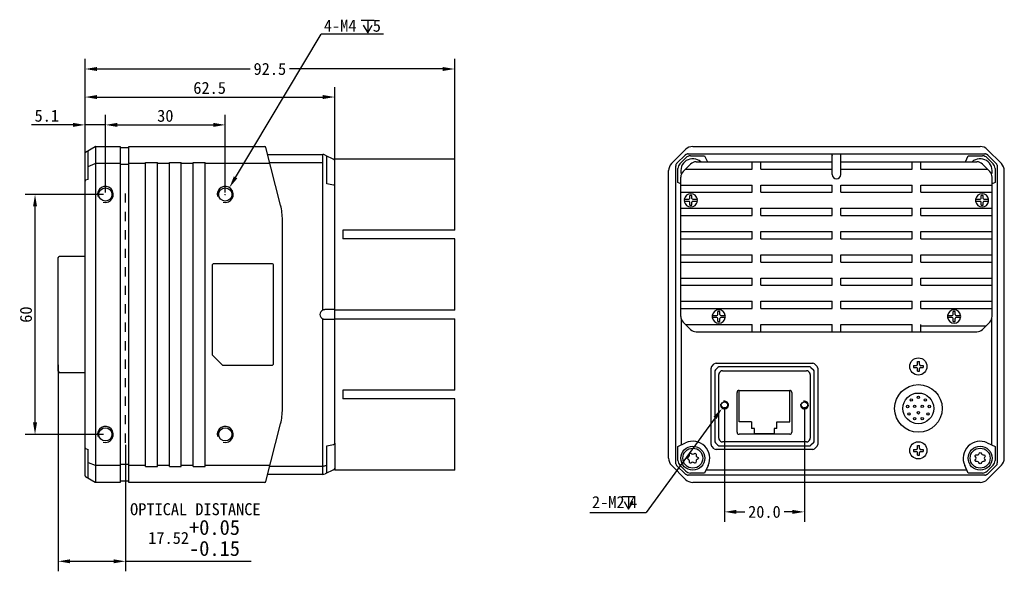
# Model space of a CAD drawing. Header units: millimetres. Extents: x 39 to 444, y 112 to 250.
# Tile 2 of 2: x 198 to 444, y 112 to 250. Entities that reach past the tile are written whole.
import ezdxf

# ---------------------------------------------------------------- set-up
doc = ezdxf.new("R2010")
doc.units = ezdxf.units.MM
doc.header["$LTSCALE"] = 23.1
doc.header["$PDMODE"] = 3
doc.header["$PDSIZE"] = 8
doc.linetypes.add('DASHED', pattern=[0.2, 0.1, -0.1])
doc.layers.get('0').update_dxf_attribs({"linetype": 'CONTINUOUS'})
doc.layers.get('Defpoints').update_dxf_attribs({"linetype": 'CONTINUOUS'})
for name, color, linetype in [('00_COMPONENTS', 7, 'CONTINUOUS'), ('09_ALL_ROUNDS', 7, 'CONTINUOUS'), ('51__DRAFT_DIMS', 7, 'CONTINUOUS')]:
    doc.layers.add(name, color=color, linetype=linetype)
doc.styles.get("Standard").update_dxf_attribs({"font": 'simfang.ttf'})
doc.dimstyles.new('DIMSTYLE_1', dxfattribs={"dimtxt": 3, "dimasz": 3, "dimexe": 2.5, "dimexo": 0.5, "dimgap": 0.75, "dimtad": 1, "dimdsep": 46, "dimtxsty": 'STANDARD', "dimblk": '_FILLED', "dimblk1": '_FILLED', "dimblk2": '_FILLED', "dimcen": 0.09, "dimclrt": 3, "dimazin": 2, "dimtp": 0.3, "dimtm": 0.3, "dimtfac": 1, "dimtofl": 0, "dimtmove": 0, "dimatfit": 3, "dimldrblk": '_FILLED', "dimfxl": 1, "dimtolj": 1, "dimarcsym": 0})
doc.dimstyles.new('DIMSTYLE_2', dxfattribs={"dimtxt": 3, "dimasz": 3, "dimexe": 2.5, "dimexo": 0.5, "dimtad": 1, "dimdsep": 46, "dimtxsty": 'STANDARD', "dimblk": '_FILLED', "dimblk1": '_FILLED', "dimblk2": '_FILLED', "dimcen": 0.09, "dimclrt": 3, "dimazin": 2, "dimtp": 0.1, "dimtm": 0.1, "dimtfac": 1, "dimtofl": 0, "dimtmove": 0, "dimatfit": 1, "dimldrblk": '_FILLED', "dimfxl": 1, "dimtolj": 1, "dimarcsym": 0})
doc.dimstyles.new('DIMSTYLE_3', dxfattribs={"dimtxt": 3, "dimasz": 3, "dimexe": 2.5, "dimexo": 0.5, "dimgap": 0.75, "dimtad": 1, "dimdsep": 46, "dimtxsty": 'STANDARD', "dimblk": '_FILLED', "dimblk1": '_FILLED', "dimblk2": '_FILLED', "dimcen": 0.09, "dimclrt": 3, "dimazin": 2, "dimtp": 0.1, "dimtm": 0.1, "dimtfac": 1, "dimtofl": 0, "dimtmove": 0, "dimatfit": 3, "dimldrblk": '_FILLED', "dimfxl": 1, "dimtolj": 1, "dimarcsym": 0})
doc.dimstyles.new('DIMSTYLE_4', dxfattribs={"dimtxt": 3, "dimasz": 3, "dimexe": 2.5, "dimexo": 0.5, "dimgap": 0.75, "dimtad": 1, "dimdsep": 46, "dimtxsty": 'STANDARD', "dimblk": '_FILLED', "dimblk1": '_FILLED', "dimblk2": '_FILLED', "dimcen": 0.09, "dimclrt": 3, "dimazin": 2, "dimtp": 0.2, "dimtm": 0.2, "dimtfac": 1, "dimtofl": 0, "dimtmove": 0, "dimatfit": 3, "dimldrblk": '_FILLED', "dimfxl": 1, "dimtolj": 1, "dimarcsym": 0})

# ---------------------------------------------------------------- blocks, each defined once
blk = doc.blocks.new('_FILLED')
at = {"color": 0, "linetype": 'ByBlock'}
blk.add_solid([(0, 0), (-1, 0.167), (-1, -0.167)], dxfattribs=at)
blk = doc.blocks.new('*D6')
at = {"layer": '51__DRAFT_DIMS', "color": 0, "lineweight": -2}
for p, q in [((213.97, 209.88), (213.97, 225.92)), ((219.07, 206.51), (219.07, 225.92)), ((210.97, 223.42), (200.59, 223.42)), ((222.07, 223.42), (225.07, 223.42))]:
    blk.add_line(p, q, dxfattribs=at)
at = {"layer": 'Defpoints', "color": 0}
for p in [(219.07, 223.42), (213.97, 209.38), (219.07, 206.01)]:
    blk.add_point(p, dxfattribs=at)
at = {"layer": '51__DRAFT_DIMS', "color": 0, "linetype": 'ByBlock', "lineweight": -2, "xscale": 3, "yscale": 3, "zscale": 3}
blk.add_blockref('_FILLED', (213.97, 223.42), dxfattribs=at)
at = {"layer": '51__DRAFT_DIMS', "color": 0, "linetype": 'ByBlock', "lineweight": -2, "xscale": 3, "yscale": 3, "zscale": 3, "rotation": 180}
blk.add_blockref('_FILLED', (219.07, 223.42), dxfattribs=at)
at = {"layer": '51__DRAFT_DIMS', "insert": (201.34, 227.22), "char_height": 3, "attachment_point": 1}
blk.add_mtext('\\A1;5.1', dxfattribs=at)
blk = doc.blocks.new('*D7')
at = {"layer": '51__DRAFT_DIMS', "color": 0, "lineweight": -2}
for p, q in [((213.97, 209.88), (213.97, 232.88)), ((276.47, 214.79), (276.47, 232.88)), ((216.97, 230.38), (273.47, 230.38))]:
    blk.add_line(p, q, dxfattribs=at)
at = {"layer": 'Defpoints', "color": 0}
for p in [(276.47, 230.38), (276.47, 214.29), (213.97, 209.38)]:
    blk.add_point(p, dxfattribs=at)
at = {"layer": '51__DRAFT_DIMS', "color": 0, "linetype": 'ByBlock', "lineweight": -2, "xscale": 3, "yscale": 3, "zscale": 3, "rotation": 180}
blk.add_blockref('_FILLED', (213.97, 230.38), dxfattribs=at)
at = {"layer": '51__DRAFT_DIMS', "color": 0, "linetype": 'ByBlock', "lineweight": -2, "xscale": 3, "yscale": 3, "zscale": 3}
blk.add_blockref('_FILLED', (276.47, 230.38), dxfattribs=at)
at = {"layer": '51__DRAFT_DIMS', "insert": (245.15, 234.18), "char_height": 3, "attachment_point": 2}
blk.add_mtext('\\A1;62.5', dxfattribs=at)
blk = doc.blocks.new('*D8')
at = {"layer": '51__DRAFT_DIMS', "color": 0, "lineweight": -2}
for p, q in [((219.07, 206.51), (219.07, 225.92)), ((249.07, 206.51), (249.07, 225.92)), ((222.07, 223.42), (246.07, 223.42))]:
    blk.add_line(p, q, dxfattribs=at)
at = {"layer": 'Defpoints', "color": 0}
for p in [(249.07, 223.42), (219.07, 206.01), (249.07, 206.01)]:
    blk.add_point(p, dxfattribs=at)
at = {"layer": '51__DRAFT_DIMS', "color": 0, "linetype": 'ByBlock', "lineweight": -2, "xscale": 3, "yscale": 3, "zscale": 3, "rotation": 180}
blk.add_blockref('_FILLED', (219.07, 223.42), dxfattribs=at)
at = {"layer": '51__DRAFT_DIMS', "color": 0, "linetype": 'ByBlock', "lineweight": -2, "xscale": 3, "yscale": 3, "zscale": 3}
blk.add_blockref('_FILLED', (249.07, 223.42), dxfattribs=at)
at = {"layer": '51__DRAFT_DIMS', "insert": (234.06, 227.2), "char_height": 3, "attachment_point": 2}
blk.add_mtext('\\A1;30', dxfattribs=at)
blk = doc.blocks.new('*D9')
at = {"layer": '51__DRAFT_DIMS', "color": 0, "lineweight": -2}
for p, q in [((218.57, 206.01), (198.96, 206.01)), ((201.46, 149.01), (201.46, 203.01)), ((218.57, 146.01), (198.96, 146.01))]:
    blk.add_line(p, q, dxfattribs=at)
at = {"layer": 'Defpoints', "color": 0}
for p in [(201.46, 206.01), (219.07, 206.01), (219.07, 146.01)]:
    blk.add_point(p, dxfattribs=at)
at = {"layer": '51__DRAFT_DIMS', "color": 0, "linetype": 'ByBlock', "lineweight": -2, "xscale": 3, "yscale": 3, "zscale": 3}
for p, rotation in [((201.46, 206.01), 90), ((201.46, 146.01), 270)]:
    blk.add_blockref('_FILLED', p, dxfattribs=dict(at, rotation=rotation))
at = {"layer": '51__DRAFT_DIMS', "insert": (197.68, 175.97), "char_height": 3, "attachment_point": 2, "rotation": 90}
blk.add_mtext('\\A1;60', dxfattribs=at)
blk = doc.blocks.new('*D12')
at = {"color": 0, "lineweight": -2}
for p, q in [((213.97, 218.4), (213.97, 239.9)), ((306.47, 203.57), (306.47, 239.9)), ((216.97, 237.4), (255.31, 237.4)), ((303.47, 237.4), (265.12, 237.4))]:
    blk.add_line(p, q, dxfattribs=at)
at = {"layer": 'Defpoints', "color": 0}
for p in [(306.47, 237.4), (213.97, 217.9), (306.47, 203.07)]:
    blk.add_point(p, dxfattribs=at)
at = {"color": 0, "linetype": 'ByBlock', "lineweight": -2, "xscale": 3, "yscale": 3, "zscale": 3, "rotation": 180}
blk.add_blockref('_FILLED', (213.97, 237.4), dxfattribs=at)
at = {"color": 0, "linetype": 'ByBlock', "lineweight": -2, "xscale": 3, "yscale": 3, "zscale": 3}
blk.add_blockref('_FILLED', (306.47, 237.4), dxfattribs=at)
at = {"insert": (260.22, 237.4), "char_height": 3, "attachment_point": 5}
blk.add_mtext('\\A1;92.5', dxfattribs=at)
blk = doc.blocks.new('*D27')
at = {"layer": '51__DRAFT_DIMS', "color": 0, "lineweight": -2}
for p in [(251.64, 210.29), (288.66, 246.07)]:
    blk.add_line(p, (273.1, 246.07), dxfattribs=at)
at = {"layer": '51__DRAFT_DIMS', "color": 0}
for p, q in [((248.98, 206.01), (249.16, 206.01)), ((249.07, 205.92), (249.07, 206.1))]:
    blk.add_line(p, q, dxfattribs=at)
at = {"layer": 'Defpoints', "color": 0}
for p in [(250.1, 207.72), (248.04, 204.29)]:
    blk.add_point(p, dxfattribs=at)
at = {"layer": '51__DRAFT_DIMS', "color": 0, "linetype": 'ByBlock', "lineweight": -2, "xscale": 3, "yscale": 3, "zscale": 3, "rotation": 239.0357128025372}
blk.add_blockref('_FILLED', (250.1, 207.72), dxfattribs=at)
at = {"layer": '51__DRAFT_DIMS', "insert": (273.73, 249.72), "char_height": 3, "attachment_point": 1}
blk.add_mtext('\\A1;4-M{\\A1;4  \\fFangSong|b0|i0|c134|p0;5}', dxfattribs=at)
blk = doc.blocks.new('*D40')
at = {"color": 0, "lineweight": -2}
for p, q in [((373.97, 152.85), (373.97, 124.13)), ((393.97, 152.85), (393.97, 124.13))]:
    blk.add_line(p, q, dxfattribs=at)
at = {"color": 8, "lineweight": -2}
for p, q in [((376.97, 126.63), (379.06, 126.63)), ((390.97, 126.63), (388.89, 126.63))]:
    blk.add_line(p, q, dxfattribs=at)
at = {"layer": 'Defpoints', "color": 0}
for p in [(373.97, 153.35), (393.97, 153.35), (393.97, 126.63)]:
    blk.add_point(p, dxfattribs=at)
at = {"color": 8, "linetype": 'ByBlock', "lineweight": -2, "xscale": 3, "yscale": 3, "zscale": 3, "rotation": 180}
blk.add_blockref('_FILLED', (373.97, 126.63), dxfattribs=at)
at = {"color": 8, "linetype": 'ByBlock', "lineweight": -2, "xscale": 3, "yscale": 3, "zscale": 3}
blk.add_blockref('_FILLED', (393.97, 126.63), dxfattribs=at)
at = {"insert": (383.97, 126.63), "char_height": 3, "attachment_point": 5}
blk.add_mtext('\\A1;20.0', dxfattribs=at)

msp = doc.modelspace()

# ---------------------------------------------------------------- linework, layer by layer
at = {"color": 8}
for p, q in [((219.068, 223.415), (213.968, 223.415)), ((207.234, 163.409), (207.234, 111.768)), ((371.617, 150.119), (354.397, 126.51)), ((224.108, 143.428), (224.108, 111.768)), ((340.298, 126.51), (354.397, 126.51)), ((210.234, 114.268), (221.108, 114.268)), ((224.108, 114.268), (255.55, 114.268))]:
    msp.add_line(p, q, dxfattribs=at)
at = {"layer": '00_COMPONENTS', "lineweight": 30}
for p, q in [((214.068, 216.563), (216.521, 217.979)), ((214.768, 209.749), (214.768, 216.967)), ((216.621, 218.006), (216.621, 134.006)), ((216.621, 218.006), (222.768, 218.006)), ((222.768, 218.006), (222.768, 134.006)), ((224.968, 217.706), (222.768, 217.706)), ((224.968, 134.006), (224.968, 218.006)), ((224.968, 218.006), (258.935, 218.006)), ((262.904, 203.327), (259.225, 217.78)), ((213.968, 135.623), (213.968, 216.39)), ((259.677, 216.006), (273.48, 216.006)), ((273.48, 177.102), (273.48, 216.006)), ((274.029, 215.884), (276.179, 214.882)), ((274.468, 208.698), (274.468, 215.68)), ((276.568, 214.945), (276.468, 214.845)), ((276.468, 143.813), (276.468, 214.845)), ((276.568, 214.945), (306.468, 214.945)), ((306.468, 197.126), (306.468, 214.945)), ((214.768, 213.004), (216.521, 213.719)), ((222.768, 213.738), (216.621, 213.738)), ((224.968, 213.526), (222.768, 213.526)), ((229.068, 213.738), (224.968, 213.738)), ((229.068, 138.006), (229.068, 214.006)), ((229.068, 214.006), (232.068, 214.006)), ((232.068, 138.006), (232.068, 214.006)), ((235.068, 213.738), (232.068, 213.738)), ((235.068, 138.006), (235.068, 214.006)), ((235.068, 214.006), (238.068, 214.006)), ((238.068, 138.006), (238.068, 214.006)), ((241.068, 213.738), (238.068, 213.738)), ((241.068, 138.006), (241.068, 214.006)), ((241.068, 214.006), (244.068, 214.006)), ((244.068, 138.006), (244.068, 214.006)), ((260.254, 213.738), (244.068, 213.738)), ((273.48, 213.942), (260.202, 213.942)), ((214.768, 209.749), (214.116, 209.573)), ((214.116, 209.573), (214.116, 209.573)), ((276.179, 208.326), (274.468, 208.698)), ((263.368, 152.385), (263.368, 199.627)), ((306.468, 197.126), (278.468, 197.126)), ((278.468, 197.126), (278.468, 194.926)), ((306.468, 194.926), (278.468, 194.926)), ((306.468, 177.106), (306.468, 194.926)), ((207.234, 190.206), (207.534, 190.506)), ((207.234, 161.806), (207.234, 190.206)), ((213.968, 190.506), (207.534, 190.506)), ((276.468, 177.206), (274.029, 177.206)), ((306.468, 177.106), (276.468, 177.106)), ((363.123, 175.018), (363.123, 143.381)), ((440.874, 143.381), (440.874, 175.018)), ((273.48, 136.006), (273.48, 174.91)), ((274.008, 174.806), (276.468, 174.806)), ((276.468, 174.906), (306.468, 174.906)), ((306.468, 157.086), (306.468, 174.906)), ((207.234, 161.806), (207.534, 161.506)), ((207.534, 161.506), (213.968, 161.506)), ((306.468, 157.086), (278.468, 157.086)), ((278.468, 157.086), (278.468, 154.886)), ((306.468, 154.886), (278.468, 154.886)), ((306.468, 137.067), (306.468, 154.886)), ((259.225, 134.232), (262.904, 148.685)), ((274.468, 143.128), (276.137, 143.491)), ((274.468, 136.333), (274.468, 143.128)), ((276.468, 143.812), (276.468, 137.167)), ((214.116, 142.439), (214.768, 142.263)), ((214.116, 142.439), (214.116, 142.439)), ((214.768, 135.045), (214.768, 142.263)), ((214.768, 139.009), (216.521, 138.293)), ((216.621, 138.274), (222.768, 138.274)), ((224.968, 138.486), (222.768, 138.486)), ((224.968, 138.274), (229.068, 138.274)), ((229.068, 138.006), (232.068, 138.006)), ((232.068, 138.274), (235.068, 138.274)), ((235.068, 138.006), (238.068, 138.006)), ((238.068, 138.274), (241.068, 138.274)), ((241.068, 138.006), (244.068, 138.006)), ((244.068, 138.274), (260.254, 138.274)), ((260.202, 138.07), (273.48, 138.07)), ((274.468, 138.301), (274.029, 138.156)), ((273.48, 136.006), (259.677, 136.006)), ((276.179, 137.131), (274.029, 136.128)), ((276.568, 137.067), (276.468, 137.167)), ((306.468, 137.067), (276.568, 137.067)), ((369.374, 137.131), (434.624, 137.131)), ((214.068, 135.45), (216.521, 134.033)), ((222.768, 134.006), (216.621, 134.006)), ((224.968, 134.306), (222.768, 134.306)), ((258.935, 134.006), (224.968, 134.006))]:
    msp.add_line(p, q, dxfattribs=at)
at = {"layer": '00_COMPONENTS', "color": 7, "lineweight": 30}
for p, q in [((360.731, 213.738), (364.267, 217.274)), ((366.034, 218.006), (437.963, 218.006)), ((439.731, 217.274), (443.267, 213.738)), ((362.096, 213.856), (364.125, 215.884)), ((364.294, 215.19), (362.815, 213.711)), ((364.903, 216.206), (439.095, 216.206)), ((365.477, 215.68), (369.002, 215.68)), ((369.002, 215.68), (369.703, 214.176)), ((400.899, 211.006), (400.899, 216.206)), ((403.099, 211.006), (403.099, 216.206)), ((434.295, 214.176), (434.996, 215.68)), ((434.996, 215.68), (438.52, 215.68)), ((441.182, 213.711), (439.704, 215.19)), ((439.873, 215.884), (441.901, 213.856)), ((359.999, 140.042), (359.999, 211.971)), ((361.774, 138.935), (361.774, 213.078)), ((362.325, 209.003), (362.325, 212.528)), ((363.645, 211.762), (365.474, 213.59)), ((364.248, 212.365), (380.879, 212.365)), ((366.888, 214.176), (400.899, 214.176)), ((380.879, 212.365), (380.879, 214.176)), ((383.079, 212.365), (383.079, 214.176)), ((383.079, 212.365), (400.899, 212.365)), ((403.099, 214.176), (437.11, 214.176)), ((403.099, 212.365), (420.918, 212.365)), ((420.918, 212.365), (420.918, 214.176)), ((423.118, 212.365), (423.118, 214.176)), ((423.118, 212.365), (439.749, 212.365)), ((440.352, 211.762), (438.524, 213.59)), ((441.672, 212.528), (441.672, 209.003)), ((442.223, 213.078), (442.223, 138.935)), ((443.999, 140.042), (443.999, 211.971)), ((363.059, 175.516), (363.059, 210.348)), ((440.938, 175.516), (440.938, 210.348)), ((363.059, 208.661), (362.325, 209.003)), ((363.059, 208.365), (380.879, 208.365)), ((380.879, 206.554), (380.879, 208.365)), ((383.079, 206.554), (383.079, 208.365)), ((383.079, 208.365), (400.899, 208.365)), ((400.899, 206.554), (400.899, 208.365)), ((403.099, 208.365), (420.918, 208.365)), ((403.099, 206.554), (403.099, 208.365)), ((420.918, 206.554), (420.918, 208.365)), ((423.118, 208.365), (440.938, 208.365)), ((423.118, 206.554), (423.118, 208.365)), ((441.672, 209.003), (440.938, 208.661)), ((363.059, 206.554), (380.879, 206.554)), ((363.939, 204.824), (365.089, 204.824)), ((365.289, 205.024), (365.289, 205.783)), ((365.829, 205.024), (365.829, 205.783)), ((366.029, 204.824), (367.18, 204.824)), ((383.079, 206.554), (400.899, 206.554)), ((403.099, 206.554), (420.918, 206.554)), ((423.118, 206.554), (440.938, 206.554)), ((436.818, 204.824), (437.968, 204.824)), ((438.168, 205.024), (438.168, 205.783)), ((438.708, 205.024), (438.708, 205.783)), ((438.908, 204.824), (440.059, 204.824)), ((363.059, 202.554), (380.879, 202.554)), ((365.089, 204.284), (363.939, 204.284)), ((365.289, 203.325), (365.289, 204.084)), ((365.829, 203.325), (365.829, 204.084)), ((367.18, 204.284), (366.029, 204.284)), ((380.879, 200.743), (380.879, 202.554)), ((383.079, 200.743), (383.079, 202.554)), ((383.079, 202.554), (400.899, 202.554)), ((400.899, 200.743), (400.899, 202.554)), ((403.099, 202.554), (420.918, 202.554)), ((403.099, 200.743), (403.099, 202.554)), ((420.918, 200.743), (420.918, 202.554)), ((423.118, 202.554), (440.938, 202.554)), ((423.118, 200.743), (423.118, 202.554)), ((437.968, 204.284), (436.818, 204.284)), ((438.168, 203.325), (438.168, 204.084)), ((438.708, 203.325), (438.708, 204.084)), ((440.059, 204.284), (438.908, 204.284)), ((363.059, 200.743), (380.879, 200.743)), ((383.079, 200.743), (400.899, 200.743)), ((403.099, 200.743), (420.918, 200.743)), ((423.118, 200.743), (440.938, 200.743)), ((363.059, 196.743), (380.879, 196.743)), ((363.059, 194.932), (380.879, 194.932)), ((380.879, 194.932), (380.879, 196.743)), ((383.079, 194.932), (383.079, 196.743)), ((383.079, 196.743), (400.899, 196.743)), ((383.079, 194.932), (400.899, 194.932)), ((400.899, 194.932), (400.899, 196.743)), ((403.099, 196.743), (420.918, 196.743)), ((403.099, 194.932), (403.099, 196.743)), ((403.099, 194.932), (420.918, 194.932)), ((420.918, 194.932), (420.918, 196.743)), ((423.118, 196.743), (440.938, 196.743)), ((423.118, 194.932), (423.118, 196.743)), ((423.118, 194.932), (440.938, 194.932)), ((363.059, 190.932), (380.879, 190.932)), ((380.879, 189.121), (380.879, 190.932)), ((383.079, 189.121), (383.079, 190.932)), ((383.079, 190.932), (400.899, 190.932)), ((400.899, 189.121), (400.899, 190.932)), ((403.099, 189.121), (403.099, 190.932)), ((403.099, 190.932), (420.918, 190.932)), ((420.918, 189.121), (420.918, 190.932)), ((423.118, 190.932), (440.938, 190.932)), ((423.118, 189.121), (423.118, 190.932)), ((363.059, 189.121), (380.879, 189.121)), ((383.079, 189.121), (400.899, 189.121)), ((403.099, 189.121), (420.918, 189.121)), ((423.118, 189.121), (440.938, 189.121)), ((363.059, 185.121), (380.879, 185.121)), ((380.879, 183.309), (380.879, 185.121)), ((383.079, 183.309), (383.079, 185.121)), ((383.079, 185.121), (400.899, 185.121)), ((400.899, 183.309), (400.899, 185.121)), ((403.099, 183.309), (403.099, 185.121)), ((403.099, 185.121), (420.918, 185.121)), ((420.918, 183.309), (420.918, 185.121)), ((423.118, 185.121), (440.938, 185.121)), ((423.118, 183.309), (423.118, 185.121)), ((363.059, 183.309), (380.879, 183.309)), ((383.079, 183.309), (400.899, 183.309)), ((403.099, 183.309), (420.918, 183.309)), ((423.118, 183.309), (440.938, 183.309)), ((363.059, 179.309), (380.879, 179.309)), ((363.059, 177.498), (380.879, 177.498)), ((380.879, 177.498), (380.879, 179.309)), ((383.079, 177.498), (383.079, 179.309)), ((383.079, 179.309), (400.899, 179.309)), ((383.079, 177.498), (400.899, 177.498)), ((400.899, 177.498), (400.899, 179.309)), ((403.099, 177.498), (403.099, 179.309)), ((403.099, 179.309), (420.918, 179.309)), ((403.099, 177.498), (420.918, 177.498)), ((420.918, 177.498), (420.918, 179.309)), ((423.118, 179.309), (440.938, 179.309)), ((423.118, 177.498), (423.118, 179.309)), ((423.118, 177.498), (440.938, 177.498)), ((370.939, 175.768), (372.089, 175.768)), ((372.089, 175.228), (370.939, 175.228)), ((372.289, 175.968), (372.289, 176.727)), ((372.289, 174.27), (372.289, 175.028)), ((372.829, 175.968), (372.829, 176.727)), ((372.829, 174.27), (372.829, 175.028)), ((373.029, 175.768), (374.18, 175.768)), ((374.18, 175.228), (373.029, 175.228)), ((429.818, 175.768), (430.968, 175.768)), ((430.968, 175.228), (429.818, 175.228)), ((431.168, 175.968), (431.168, 176.727)), ((431.168, 174.27), (431.168, 175.028)), ((431.708, 175.968), (431.708, 176.727)), ((431.708, 174.27), (431.708, 175.028)), ((431.908, 175.768), (433.059, 175.768)), ((433.059, 175.228), (431.908, 175.228)), ((365.474, 172.273), (363.645, 174.101)), ((364.248, 173.498), (380.879, 173.498)), ((380.879, 171.687), (380.879, 173.498)), ((383.079, 171.687), (383.079, 173.498)), ((383.079, 173.498), (400.899, 173.498)), ((400.899, 171.687), (400.899, 173.498)), ((403.099, 171.687), (403.099, 173.498)), ((403.099, 173.498), (420.918, 173.498)), ((420.918, 171.687), (420.918, 173.498)), ((423.118, 171.687), (423.118, 173.498)), ((423.118, 173.132), (439.383, 173.132)), ((438.524, 172.273), (440.352, 174.101)), ((366.888, 171.687), (437.11, 171.687)), ((370.819, 163.017), (371.438, 163.636)), ((371.719, 162.117), (372.338, 162.736)), ((371.898, 163.826), (396.06, 163.826)), ((395.16, 162.926), (372.798, 162.926)), ((395.619, 162.736), (396.238, 162.117)), ((396.519, 163.636), (397.138, 163.017)), ((421.3, 163.261), (421.298, 162.761)), ((421.298, 162.761), (421.948, 162.758)), ((421.3, 163.261), (421.95, 163.258)), ((422.251, 163.557), (422.253, 164.207)), ((422.253, 164.207), (422.753, 164.205)), ((422.751, 163.555), (422.753, 164.205)), ((423.048, 162.754), (423.698, 162.751)), ((423.05, 163.254), (423.7, 163.251)), ((423.7, 163.251), (423.698, 162.751)), ((370.629, 143.495), (370.629, 162.557)), ((371.529, 161.657), (371.529, 144.395)), ((372.529, 145.045), (372.529, 161.007)), ((372.988, 161.736), (372.719, 161.467)), ((373.448, 161.926), (394.51, 161.926)), ((395.238, 161.467), (394.969, 161.736)), ((395.429, 161.007), (395.429, 145.045)), ((396.429, 144.395), (396.429, 161.657)), ((397.329, 162.557), (397.329, 143.495)), ((422.244, 161.807), (422.247, 162.457)), ((422.244, 161.807), (422.744, 161.805)), ((422.744, 161.805), (422.747, 162.455)), ((377.129, 146.527), (377.129, 156.526)), ((377.632, 149.161), (377.629, 157.026)), ((377.629, 157.026), (390.329, 157.026)), ((390.325, 149.161), (390.329, 157.026)), ((390.829, 156.526), (390.829, 146.527)), ((380.769, 149.161), (377.632, 149.161)), ((380.769, 149.161), (380.769, 147.471)), ((387.069, 147.471), (387.069, 149.161)), ((387.069, 149.161), (390.325, 149.161)), ((390.329, 146.027), (377.629, 146.027)), ((381.459, 147.471), (380.769, 147.471)), ((381.459, 146.152), (381.459, 147.471)), ((386.379, 146.152), (381.459, 146.152)), ((386.379, 147.471), (386.379, 146.152)), ((387.069, 147.471), (386.379, 147.471)), ((362.325, 143.009), (364.253, 143.908)), ((362.325, 139.485), (362.325, 143.009)), ((371.438, 142.417), (370.819, 143.036)), ((372.338, 143.317), (371.719, 143.936)), ((372.719, 144.586), (372.988, 144.317)), ((372.798, 143.126), (395.16, 143.126)), ((394.51, 144.126), (373.448, 144.126)), ((394.969, 144.317), (395.238, 144.586)), ((396.238, 143.936), (395.619, 143.317)), ((397.138, 143.036), (396.519, 142.417)), ((422.251, 142.557), (422.253, 143.207)), ((422.253, 143.207), (422.753, 143.205)), ((422.751, 142.555), (422.753, 143.205)), ((439.745, 143.908), (441.672, 143.009)), ((441.672, 143.009), (441.672, 139.485)), ((396.06, 142.226), (371.898, 142.226)), ((421.3, 142.261), (421.298, 141.761)), ((421.298, 141.761), (421.948, 141.758)), ((421.3, 142.261), (421.95, 142.258)), ((422.244, 140.807), (422.247, 141.457)), ((422.244, 140.807), (422.744, 140.805)), ((422.744, 140.805), (422.747, 141.455)), ((423.048, 141.754), (423.698, 141.751)), ((423.05, 142.254), (423.7, 142.251)), ((423.7, 142.251), (423.698, 141.751)), ((364.267, 134.738), (360.731, 138.274)), ((364.125, 136.128), (362.096, 138.157)), ((362.815, 138.301), (364.294, 136.823)), ((369.901, 138.26), (369.002, 136.333)), ((434.996, 136.333), (434.097, 138.26)), ((439.704, 136.823), (441.182, 138.301)), ((443.267, 138.274), (439.731, 134.738)), ((441.901, 138.157), (439.873, 136.128)), ((439.095, 135.806), (364.903, 135.806)), ((369.002, 136.333), (365.477, 136.333)), ((438.52, 136.333), (434.996, 136.333)), ((437.963, 134.006), (366.034, 134.006))]:
    msp.add_line(p, q, dxfattribs=at)
at = {"layer": '00_COMPONENTS', "linetype": 'DASHED', "lineweight": 30}
msp.add_line((224.108, 143.928), (224.108, 206.365), dxfattribs=at)
at = {"layer": '00_COMPONENTS', "lineweight": 30}
for points in [[(276.137, 143.491), (276.193, 143.506), (276.246, 143.525), (276.295, 143.549)], [(276.295, 143.549), (276.34, 143.577), (276.38, 143.611), (276.413, 143.65), (276.439, 143.693), (276.457, 143.74)], [(276.457, 143.74), (276.466, 143.787), (276.468, 143.812)]]:
    msp.add_lwpolyline(points, dxfattribs=at)
for centre in [(219.068, 206.006), (249.068, 206.006), (219.068, 146.006), (249.068, 146.006)]:
    msp.add_circle(centre, 1.65, dxfattribs=at)
at = {"layer": '00_COMPONENTS', "color": 7, "lineweight": 30}
for centre, radius in [((422.499, 163.006), 2.15), ((422.499, 152.506), 5.95), ((422.499, 152.506), 3.85), ((422.499, 155.256), 0.3), ((373.974, 153.351), 0.8), ((393.974, 153.351), 0.8), ((419.789, 152.986), 0.3), ((420.729, 154.616), 0.3), ((421.549, 153.056), 0.3), ((423.449, 153.056), 0.3), ((424.269, 154.616), 0.3), ((425.209, 152.986), 0.3), ((420.119, 151.126), 0.3), ((422.499, 151.406), 0.3), ((424.879, 151.126), 0.3), ((421.549, 149.926), 0.3), ((423.449, 149.926), 0.3), ((366.049, 140.056), 3), ((422.499, 142.006), 2.15), ((437.949, 140.056), 3), ((366.049, 140.056), 2.5), ((437.949, 140.056), 2.5)]:
    msp.add_circle(centre, radius, dxfattribs=at)
at = {"layer": '00_COMPONENTS', "lineweight": 30}
for centre, radius, start, end in [((216.621, 217.806), 0.2, 90, 120), ((258.935, 217.706), 0.3, 14.2811, 90), ((214.168, 216.39), 0.2, 120, 180), ((273.48, 214.706), 1.3, 65, 90), ((275.968, 214.429), 0.5, 0, 65), ((214.168, 209.38), 0.2, 105.09378, 180), ((248.368, 199.627), 15, 0, 14.2811), ((273.968, 176.006), 1.2, 114.00622, 245.99378), ((273.997, 175.842), 1.362, 102.02324, 112.3479), ((274.022, 175.721), 1.486, 99.68933, 101.98552), ((274.042, 175.614), 1.595, 95.22349, 99.73205), ((273.995, 176.163), 1.355, 247.65865, 250.26031), ((274.006, 176.194), 1.388, 250.25916, 257.81261), ((274.004, 176.187), 1.38, 257.81644, 260.32368), ((274.01, 176.228), 1.422, 260.37832, 268.23751), ((274.009, 176.205), 1.399, 268.23733, 269.01454), ((274.008, 176.177), 1.371, 269.01346, 269.99793), ((248.368, 152.385), 15, 345.7189, 0), ((214.168, 142.632), 0.2, 180, 254.90622), ((214.168, 135.623), 0.2, 180, 240), ((273.48, 137.306), 1.3, 270, 295), ((275.968, 137.584), 0.5, 295, 0), ((216.621, 134.206), 0.2, 240, 270), ((258.935, 134.306), 0.3, 270, 345.7189)]:
    msp.add_arc(centre, radius, start, end, dxfattribs=at)
at = {"layer": '00_COMPONENTS', "color": 7, "lineweight": 30}
for centre, radius, start, end in [((366.034, 215.506), 2.5, 90, 135), ((437.963, 215.506), 2.5, 44.99971, 90), ((366.049, 211.956), 3, 47.78411, 197.47459), ((364.929, 215.08), 1.138, 133.86657, 135.0012), ((365.477, 214.006), 1.674, 90, 135), ((364.901, 215.107), 1.099, 89.94481, 99.79355), ((401.13, 215.802), 0.232, 177.76874, 180.02412), ((437.949, 211.956), 3, 342.52541, 132.21589), ((438.52, 214.006), 1.674, 45, 90), ((439.095, 215.096), 1.111, 84.94985, 90.00758), ((439.097, 215.116), 1.09, 79.86153, 84.9456), ((439.056, 215.067), 1.155, 44.99814, 46.08716), ((362.499, 211.971), 2.5, 135, 180), ((362.892, 213.078), 1.118, 175.05177, 180.01799), ((362.849, 213.082), 1.075, 164.82318, 175.04036), ((363.999, 212.528), 1.674, 135, 180), ((366.888, 212.176), 2, 90, 135), ((437.11, 212.176), 2, 45, 90), ((439.999, 212.528), 1.674, 0, 45), ((441.094, 213.066), 1.132, 14.753, 29.5999), ((441.499, 211.971), 2.5, 0, 45.0005), ((365.059, 210.348), 2, 135, 180), ((401.999, 211.006), 1.1, 180, 0), ((438.938, 210.348), 2, 0, 45), ((365.559, 204.554), 1.643, 170.54044, 189.45956), ((365.559, 204.554), 1.65, 9.44131, 170.55869), ((365.089, 205.024), 0.2, 270, 0), ((365.559, 201.981), 3.811, 85.93725, 94.06275), ((366.029, 205.024), 0.2, 180, 270), ((365.559, 204.554), 1.643, 350.54044, 9.45956), ((438.438, 204.554), 1.643, 170.54044, 189.45956), ((438.438, 204.554), 1.65, 9.44131, 170.55869), ((437.968, 205.024), 0.2, 270, 0), ((438.438, 201.981), 3.811, 85.93725, 94.06275), ((438.908, 205.024), 0.2, 180, 270), ((438.438, 204.554), 1.643, 350.54044, 9.45956), ((365.559, 204.554), 1.65, 189.44132, 350.55869), ((365.089, 204.084), 0.2, 0, 90), ((365.559, 207.127), 3.811, 265.93725, 274.06275), ((366.029, 204.084), 0.2, 90, 180), ((438.438, 204.554), 1.65, 189.44131, 350.55869), ((437.968, 204.084), 0.2, 0, 90), ((438.438, 207.127), 3.811, 265.93725, 274.06275), ((438.908, 204.084), 0.2, 90, 180), ((365.059, 175.516), 2, 180, 225), ((372.559, 175.498), 1.643, 170.54044, 189.45956), ((372.559, 175.498), 1.65, 9.44131, 170.55869), ((372.559, 175.498), 1.65, 189.44131, 350.55869), ((372.089, 175.968), 0.2, 270, 0), ((372.089, 175.028), 0.2, 0, 90), ((372.559, 172.926), 3.811, 85.93725, 94.06275), ((373.029, 175.968), 0.2, 180, 270), ((373.029, 175.028), 0.2, 90, 180), ((372.559, 175.498), 1.643, 350.54044, 9.45956), ((431.438, 175.498), 1.643, 170.54044, 189.45956), ((431.438, 175.498), 1.65, 9.44131, 170.55869), ((431.438, 175.498), 1.65, 189.44132, 350.55869), ((430.968, 175.968), 0.2, 270, 0), ((430.968, 175.028), 0.2, 0, 90), ((431.438, 172.926), 3.811, 85.93725, 94.06275), ((431.908, 175.968), 0.2, 180, 270), ((431.908, 175.028), 0.2, 90, 180), ((431.438, 175.498), 1.643, 350.54044, 9.45956), ((438.938, 175.516), 2, 315, 0), ((372.559, 178.071), 3.811, 265.93725, 274.06275), ((431.438, 178.071), 3.811, 265.93725, 274.06275), ((366.888, 173.687), 2, 225, 270), ((437.11, 173.687), 2, 270, 315), ((371.279, 162.557), 0.65, 135, 180), ((371.898, 163.176), 0.65, 90, 135), ((372.798, 162.276), 0.65, 90, 135), ((395.16, 162.276), 0.65, 45, 90), ((396.06, 163.176), 0.65, 45, 90), ((396.679, 162.557), 0.65, 0, 45), ((421.947, 162.458), 0.3, 359.77478, 89.77478), ((421.951, 163.558), 0.3, 269.77478, 359.77478), ((423.047, 162.454), 0.3, 89.77478, 179.77478), ((423.051, 163.554), 0.3, 179.77478, 269.77478), ((372.179, 161.657), 0.65, 135, 180), ((373.179, 161.007), 0.65, 135, 180), ((373.448, 161.276), 0.65, 90, 135), ((394.51, 161.276), 0.65, 45, 90), ((394.779, 161.007), 0.65, 0, 45), ((395.779, 161.657), 0.65, 0, 45), ((377.629, 156.526), 0.5, 90, 180), ((390.329, 156.526), 0.5, 0, 90), ((377.629, 146.527), 0.5, 180, 270), ((390.329, 146.527), 0.5, 270, 0), ((366.049, 140.056), 4.25, 335, 115), ((371.279, 143.495), 0.65, 180, 225), ((372.179, 144.395), 0.65, 180, 225), ((372.798, 143.776), 0.65, 225, 270), ((373.179, 145.045), 0.65, 180, 225), ((373.448, 144.776), 0.65, 225, 270), ((394.51, 144.776), 0.65, 270, 315), ((395.16, 143.776), 0.65, 270, 315), ((394.779, 145.045), 0.65, 315, 0), ((395.779, 144.395), 0.65, 315, 0), ((396.679, 143.495), 0.65, 315, 0), ((437.949, 140.056), 4.25, 65, 205), ((364.766, 140.797), 0.462, 296.76577, 3.23423), ((366.049, 141.568), 0.488, 237.1925, 302.8075), ((367.238, 140.743), 0.372, 175.30431, 244.69569), ((371.898, 142.876), 0.65, 225, 270), ((396.06, 142.876), 0.65, 270, 315), ((421.947, 141.458), 0.3, 359.77478, 89.77478), ((421.951, 142.558), 0.3, 269.77478, 359.77478), ((423.047, 141.454), 0.3, 89.77478, 179.77478), ((423.051, 142.554), 0.3, 179.77478, 269.77478), ((437.262, 141.245), 0.372, 265.30431, 334.69569), ((438.689, 141.339), 0.462, 206.76577, 273.23423), ((362.499, 140.042), 2.5, 180, 225.0005), ((362.904, 138.947), 1.132, 194.753, 209.5999), ((363.999, 139.485), 1.674, 180, 225), ((364.739, 139.3), 0.488, 357.1925, 62.8075), ((366.049, 138.683), 0.372, 55.30431, 124.69569), ((367.332, 139.315), 0.462, 116.76577, 183.23423), ((436.437, 140.056), 0.488, 327.1925, 32.8075), ((437.208, 138.773), 0.462, 26.76577, 93.23423), ((438.705, 138.747), 0.488, 87.1925, 152.8075), ((439.322, 140.056), 0.372, 145.30431, 214.69569), ((439.999, 139.485), 1.674, 315, 0), ((441.148, 138.931), 1.075, 344.82318, 355.04036), ((441.106, 138.934), 1.118, 355.05177, 0.01799), ((441.499, 140.042), 2.5, 314.99963, 0), ((364.942, 136.945), 1.155, 224.99814, 226.08716), ((365.477, 138.006), 1.674, 225, 270), ((364.901, 136.896), 1.09, 259.86153, 264.9456), ((364.902, 136.917), 1.111, 264.94985, 270.00758), ((438.52, 138.006), 1.674, 270, 315), ((439.096, 136.905), 1.099, 269.94481, 279.79355), ((439.068, 136.933), 1.138, 313.86657, 315.0012), ((366.034, 136.506), 2.5, 225, 270), ((437.963, 136.506), 2.5, 270, 315)]:
    msp.add_arc(centre, radius, start, end, dxfattribs=at)
at = {"layer": '00_COMPONENTS', "color": 8}
for centre, radius, start, end in [((219.068, 206.006), 2, 255, 195), ((249.068, 206.006), 2, 255, 195), ((373.974, 153.351), 1, 165, 105), ((393.974, 153.351), 1, 165, 105), ((219.068, 146.006), 2, 255, 195), ((249.068, 146.006), 2, 255, 195)]:
    msp.add_arc(centre, radius, start, end, dxfattribs=at)
at = {"layer": '00_COMPONENTS', "color": 7, "lineweight": 30}
for points, knots in [([(364.141, 215.9), (364.206, 215.962), (364.304, 216.036), (364.411, 216.09), (364.439, 216.103)], [0, 0, 0, 0, 0.7463801, 1, 1, 1, 1]), ([(364.439, 216.103), (364.461, 216.114), (364.55, 216.151), (364.644, 216.178), (364.715, 216.19)], [0, 0, 0, 0, 0.2534185, 1, 1, 1, 1]), ([(439.566, 216.1), (439.593, 216.087), (439.698, 216.032), (439.794, 215.96), (439.857, 215.899)], [0, 0, 0, 0, 0.2560632, 1, 1, 1, 1]), ([(361.812, 213.363), (361.831, 213.434), (361.866, 213.526), (361.913, 213.612), (361.925, 213.633)], [0, 0, 0, 0, 0.752104, 1, 1, 1, 1]), ([(361.925, 213.633), (361.937, 213.654), (361.986, 213.733), (362.047, 213.806), (362.096, 213.856)], [0, 0, 0, 0, 0.2538863, 1, 1, 1, 1]), ([(441.901, 213.856), (441.953, 213.804), (442.015, 213.729), (442.066, 213.646), (442.078, 213.625)], [0, 0, 0, 0, 0.7479508, 1, 1, 1, 1]), ([(442.188, 213.354), (442.194, 213.331), (442.215, 213.24), (442.223, 213.147), (442.223, 213.078)], [0, 0, 0, 0, 0.2537723, 1, 1, 1, 1]), ([(365.227, 140.823), (365.214, 141.065), (365.294, 141.36), (365.587, 141.285), (365.784, 141.158)], [0, 0, 0, 0, 0.5046054, 1, 1, 1, 1]), ([(366.313, 141.158), (366.511, 141.285), (366.814, 141.362), (366.889, 141.045), (366.867, 140.773)], [0, 0, 0, 0, 0.4792334, 1, 1, 1, 1]), ([(436.847, 140.32), (436.719, 140.518), (436.643, 140.821), (436.96, 140.897), (437.232, 140.874)], [0, 0, 0, 0, 0.4792334, 1, 1, 1, 1]), ([(437.599, 141.086), (437.715, 141.333), (437.941, 141.572), (438.167, 141.348), (438.277, 141.131)], [0, 0, 0, 0, 0.5161674, 1, 1, 1, 1]), ([(438.716, 140.878), (438.958, 140.891), (439.265, 140.808), (439.171, 140.492), (439.016, 140.268)], [0, 0, 0, 0, 0.4838326, 1, 1, 1, 1]), ([(361.809, 138.658), (361.803, 138.681), (361.783, 138.772), (361.774, 138.865), (361.774, 138.935)], [0, 0, 0, 0, 0.2537723, 1, 1, 1, 1]), ([(362.096, 138.157), (362.045, 138.208), (361.983, 138.284), (361.932, 138.366), (361.92, 138.388)], [0, 0, 0, 0, 0.7479508, 1, 1, 1, 1]), ([(364.962, 139.734), (364.753, 139.841), (364.542, 140.058), (364.757, 140.275), (364.974, 140.384)], [0, 0, 0, 0, 0.4953946, 1, 1, 1, 1]), ([(365.837, 138.989), (365.613, 138.834), (365.3, 138.741), (365.215, 139.042), (365.227, 139.276)], [0, 0, 0, 0, 0.5207666, 1, 1, 1, 1]), ([(366.87, 139.289), (366.884, 139.047), (366.8, 138.74), (366.485, 138.834), (366.261, 138.989)], [0, 0, 0, 0, 0.4838326, 1, 1, 1, 1]), ([(367.079, 140.406), (367.325, 140.289), (367.564, 140.063), (367.34, 139.837), (367.124, 139.728)], [0, 0, 0, 0, 0.5161674, 1, 1, 1, 1]), ([(437.182, 139.235), (436.94, 139.221), (436.645, 139.301), (436.719, 139.594), (436.847, 139.792)], [0, 0, 0, 0, 0.5046054, 1, 1, 1, 1]), ([(438.271, 138.97), (438.163, 138.761), (437.947, 138.55), (437.73, 138.765), (437.621, 138.981)], [0, 0, 0, 0, 0.4953946, 1, 1, 1, 1]), ([(439.016, 139.844), (439.171, 139.62), (439.264, 139.307), (438.963, 139.222), (438.729, 139.234)], [0, 0, 0, 0, 0.5207666, 1, 1, 1, 1]), ([(442.073, 138.379), (442.061, 138.358), (442.011, 138.279), (441.951, 138.206), (441.901, 138.157)], [0, 0, 0, 0, 0.2538863, 1, 1, 1, 1]), ([(442.186, 138.649), (442.167, 138.578), (442.131, 138.486), (442.085, 138.4), (442.073, 138.379)], [0, 0, 0, 0, 0.752104, 1, 1, 1, 1]), ([(364.432, 135.912), (364.404, 135.925), (364.299, 135.98), (364.204, 136.052), (364.14, 136.113)], [0, 0, 0, 0, 0.2560632, 1, 1, 1, 1]), ([(439.559, 135.909), (439.537, 135.899), (439.448, 135.861), (439.354, 135.834), (439.283, 135.822)], [0, 0, 0, 0, 0.2534185, 1, 1, 1, 1]), ([(439.857, 136.113), (439.792, 136.05), (439.694, 135.977), (439.586, 135.922), (439.559, 135.909)], [0, 0, 0, 0, 0.7463801, 1, 1, 1, 1])]:
    msp.add_open_spline(points, degree=3, knots=knots, dxfattribs=at)
for points in [[(439.289, 216.189), (439.384, 216.172), (439.478, 216.141), (439.566, 216.1)], [(364.709, 135.823), (364.613, 135.84), (364.519, 135.871), (364.432, 135.912)]]:
    msp.add_open_spline(points, degree=3, dxfattribs=at)
at = {"layer": '00_COMPONENTS', "lineweight": 30}
for points, knots in [([(216.621, 213.738), (216.613, 213.738), (216.579, 213.737), (216.545, 213.729), (216.521, 213.719)], [0, 0, 0, 0, 0.2558576, 1, 1, 1, 1]), ([(276.468, 208.199), (276.468, 208.213), (276.452, 208.237), (276.423, 208.258), (276.373, 208.283), (276.291, 208.308), (276.219, 208.321), (276.179, 208.326)], [0, 0, 0, 0, 0.1315763, 0.2238037, 0.3377736, 0.6308594, 1, 1, 1, 1]), ([(274.029, 177.207), (274.018, 177.208), (273.974, 177.208), (273.93, 177.205), (273.897, 177.202)], [0, 0, 0, 0, 0.2455045, 1, 1, 1, 1]), ([(216.621, 138.274), (216.613, 138.274), (216.579, 138.275), (216.545, 138.283), (216.521, 138.293)], [0, 0, 0, 0, 0.2558576, 1, 1, 1, 1]), ([(273.48, 138.07), (273.527, 138.07), (273.712, 138.077), (273.897, 138.113), (274.029, 138.156)], [0, 0, 0, 0, 0.2540684, 1, 1, 1, 1])]:
    msp.add_open_spline(points, degree=3, knots=knots, dxfattribs=at)
at = {"layer": '09_ALL_ROUNDS', "color": 7, "lineweight": 30}
for p, q in [((245.768, 188.206), (245.768, 166.113)), ((260.668, 188.706), (246.268, 188.706)), ((261.168, 163.806), (261.168, 188.206)), ((248.221, 163.453), (245.914, 165.76)), ((248.575, 163.306), (260.668, 163.306))]:
    msp.add_line(p, q, dxfattribs=at)
for centre, start, end in [((246.268, 188.206), 90, 180), ((260.668, 188.206), 0, 90), ((246.268, 166.113), 180, 225), ((248.575, 163.806), 225, 270), ((260.668, 163.806), 270, 0)]:
    msp.add_arc(centre, 0.5, start, end, dxfattribs=at)
at = {"layer": '51__DRAFT_DIMS', "color": 0}
for p, q in [((283.077, 249.602), (286.327, 249.602)), ((284.702, 249.602), (284.702, 246.477)), ((348.376, 130.471), (351.626, 130.471)), ((350.001, 130.471), (350.001, 127.346))]:
    msp.add_line(p, q, dxfattribs=at)
for points in [[(283.577, 248.352), (284.702, 246.477), (285.827, 248.352)], [(348.876, 129.221), (350.001, 127.346), (351.126, 129.221)]]:
    msp.add_lwpolyline(points, dxfattribs=at)

# ---------------------------------------------------------------- block references
at = {"color": 8, "xscale": 3, "yscale": 3, "zscale": 3}
for p, rotation in [((373.385, 152.543), 53.89459523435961), ((207.234, 114.268), 180)]:
    msp.add_blockref('_FILLED', p, dxfattribs=dict(at, rotation=rotation))
msp.add_blockref('_FILLED', (224.108, 114.268), dxfattribs=at)

# ---------------------------------------------------------------- texts
at = {"lineweight": 30}
msp.add_text('OPTICAL DISTANCE', height=3, dxfattribs=at).set_placement((225.242, 125.8))
at = {"color": 0, "insert": (346.477, 129.075), "char_height": 3, "attachment_point": 5}
msp.add_mtext('\\A1;2-M2{\\Fgdt|c0; \\fSimSun|b0|i0|c134|p2;4}', dxfattribs=at)
at = {"layer": '51__DRAFT_DIMS', "color": 8, "insert": (241.266, 120.121), "char_height": 3, "attachment_point": 5}
msp.add_mtext('\\A1;{\\fSimSun|b0|i0|c134|p2;17.52{\\H1.25x;\\S+0.05^ -0.15;}}', dxfattribs=at)

# ---------------------------------------------------------------- dimensions: what is measured, and where the dimension line sits
at = {"color": 8}
dim = msp.add_linear_dim(base=(306.468, 237.403), p1=(213.968, 217.898), p2=(306.468, 203.066), dimstyle='DIMSTYLE_1', override={"dimtad": 0, "dimtih": 1, "dimtoh": 1, "dimdec": 1, "dimzin": 0, "dimcen": 3.78, "dimclrt": 256, "dimadec": 0, "dimazin": 0, "dimtdec": 4, "dimtzin": 0}, dxfattribs=at)
dim.commit()
dim.dimension.update_dxf_attribs({"geometry": '*D12', "text_midpoint": (260.218, 237.403), "dimtype": 160})
dim = msp.add_linear_dim(base=(393.974, 126.632), p1=(373.974, 153.351), p2=(393.974, 153.351), dimstyle='DIMSTYLE_1', override={"dimtad": 0, "dimtih": 1, "dimtoh": 1, "dimdec": 1, "dimzin": 0, "dimcen": 3.78, "dimclrd": 8, "dimclrt": 256, "dimadec": 0, "dimazin": 0, "dimtdec": 4, "dimtzin": 0}, dxfattribs=at)
dim.commit()
dim.dimension.update_dxf_attribs({"geometry": '*D40', "text_midpoint": (383.974, 126.632)})
at = {"layer": '51__DRAFT_DIMS', "color": 8}
dim = msp.add_diameter_dim_2p(p1=(248.039, 204.291), p2=(250.097, 207.721), text='4-M{\\A1;<>  \\fFangSong|b0|i0|c134|p0;5}', dimstyle='DIMSTYLE_2', override={"dimtih": 1, "dimtoh": 1, "dimpost": '<>', "dimtxsty": 'STANDARD', "dimclrt": 256}, dxfattribs=at)
dim.commit()
dim.dimension.update_dxf_attribs({"geometry": '*D27', "text_midpoint": (281.195, 246.066), "dimtype": 163})
for base, p1, p2, dimstyle, picture, middle in [((276.468, 230.382), (213.968, 209.38), (276.468, 214.289), 'DIMSTYLE_1', '*D7', (245.15, 230.382)), ((219.068, 223.415), (213.968, 209.38), (219.068, 206.006), 'DIMSTYLE_3', '*D6', (204.278, 223.415)), ((249.068, 223.415), (219.068, 206.006), (249.068, 206.006), 'DIMSTYLE_4', '*D8', (234.059, 223.415))]:
    dim = msp.add_linear_dim(base=base, p1=p1, p2=p2, dimstyle=dimstyle, override={"dimclrt": 256}, dxfattribs=at)
    dim.commit()
    dim.dimension.update_dxf_attribs({"geometry": picture, "text_midpoint": middle, "dimtype": 160})
dim = msp.add_linear_dim(base=(201.461, 206.006), p1=(219.068, 146.006), p2=(219.068, 206.006), angle=90, dimstyle='DIMSTYLE_1', override={"dimclrt": 256}, dxfattribs=at)
dim.commit()
dim.dimension.update_dxf_attribs({"geometry": '*D9', "text_midpoint": (201.461, 175.974), "dimtype": 160})

doc.saveas('drawing.dxf')
